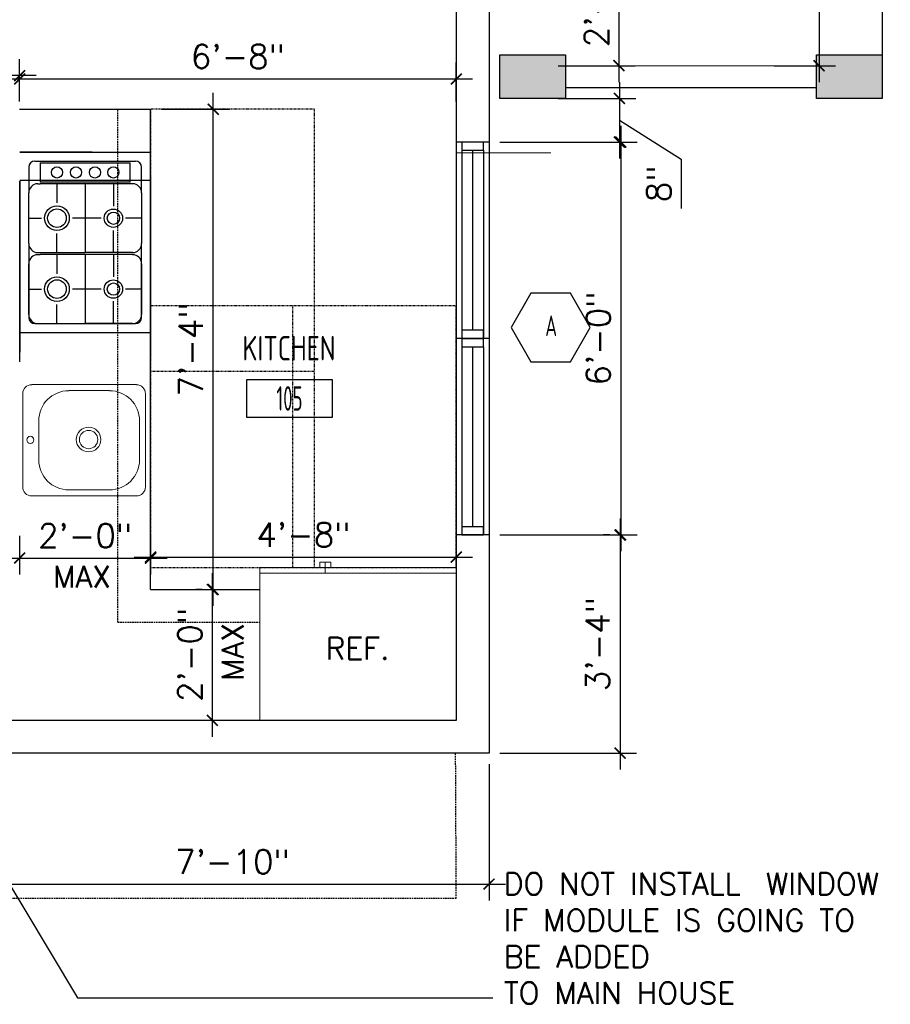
# Model space of a CAD drawing. Header units: inches. Extents: x -3803 to 30266, y -3756 to 4522.
# Tile 17 of 45: x 26894 to 27053, y 2449 to 2630. Entities that reach past the tile are written whole.
import ezdxf
from ezdxf.enums import TextEntityAlignment as Align

# ---------------------------------------------------------------- set-up
doc = ezdxf.new("R2010")
doc.units = ezdxf.units.IN
doc.header["$LTSCALE"] = 0.011
doc.header["$MEASUREMENT"] = 0
doc.header["$PDMODE"] = 1
doc.linetypes.add('DASHED', pattern=[0.75, 0.5, -0.25])
doc.linetypes.add('DASHED2', pattern=[0.375, 0.25, -0.125])
doc.layers.get('0').update_dxf_attribs({"linetype": 'CONTINUOUS'})
doc.layers.get('Defpoints').update_dxf_attribs({"linetype": 'CONTINUOUS'})
for name, color, linetype in [('a-door', 2, 'CONTINUOUS'), ('FHA', 8, 'DASHED2'), ('G-SYMB', 1, 'CONTINUOUS'), ('Hatch-ExisWalls', 123, 'CONTINUOUS'), ('roof', 8, 'DASHED'), ('TEXT', 2, 'CONTINUOUS'), ('Walls', 5, 'CONTINUOUS')]:
    doc.layers.add(name, color=color, linetype=linetype)
doc.layers.add('DIM', color=4, linetype='CONTINUOUS', lineweight=13)
doc.layers.add('I-FURN', color=2, linetype='CONTINUOUS', lineweight=9)
doc.styles.add('MED', font='archstyl.shx', dxfattribs={"width": 0.8, "height": 0.125})
doc.styles.add('ROMANS', font='romans.shx')
doc.styles.add('SMA', font='archstyl.shx', dxfattribs={"width": 0.8, "height": 0.0625})
doc.dimstyles.new('ANGEL', dxfattribs={"dimtxt": 4.375, "dimasz": 2, "dimexe": 3, "dimexo": 2, "dimgap": 1.5, "dimtad": 1, "dimdec": 0, "dimzin": 3, "dimdsep": 46, "dimlunit": 4, "dimtxsty": 'ROMANS', "dimblk": 'ARCHTICK', "dimcen": 0, "dimdle": 3, "dimclrd": 4, "dimclre": 4, "dimclrt": 2, "dimadec": 0, "dimazin": 0, "dimtfac": 1, "dimtdec": 0, "dimtmove": 1, "dimatfit": 3, "dimfxl": 1, "dimfrac": 2, "dimtolj": 1, "dimtzin": 0, "dimarcsym": 0})
doc.dimstyles.new('Copy of STANDARD', dxfattribs={"dimtxt": 8, "dimasz": 3, "dimexe": 3, "dimexo": 3, "dimgap": 3, "dimtad": 1, "dimrnd": 1, "dimzin": 3, "dimdsep": 46, "dimlunit": 4, "dimtxsty": 'Standard', "dimblk": 'ARCHTICK', "dimcen": 3, "dimdle": 3, "dimadec": 0, "dimazin": 0, "dimtfac": 1, "dimtix": 1, "dimtofl": 0, "dimtmove": 1, "dimatfit": 3, "dimfxl": 3, "dimtolj": 1, "dimtzin": 0, "dimlwd": -1, "dimlwe": -1, "dimarcsym": 0})

# ---------------------------------------------------------------- blocks, each defined once
blk = doc.blocks.new('Refrigerator-2 door - 36 in top')
for p, q in [((0, -26.999999), (36, -26.999999)), ((12, -26.999999), (12, -28.999999)), ((11, -27.999999), (11, -28.999999)), ((13, -28.999999), (13, -27.999999)), ((11, -28.999999), (13, -28.999999))]:
    blk.add_line(p, q)
blk.add_lwpolyline([(0, -27.999999), (0, 0), (36, 0), (36, -27.999999)], close=True)
blk = doc.blocks.new('AINC-ROOMID')
at = {"layer": 'G-SYMB'}
blk.add_lwpolyline([(-0.2473, -0.3519), (0.2533, -0.3519), (0.2533, -0.1607), (-0.2473, -0.1607)], close=True, dxfattribs=at)
at = {"layer": 'G-SYMB', "color": 4, "linetype": 'Continuous', "style": 'MED', "oblique": -180, "text_generation_flag": 6}
for tag, p in [('%%UROOM-ID', (0, 0.2093)), ('%%USPAN', (0, 0))]:
    blk.add_attdef(tag, text='', height=0.125, rotation=180, dxfattribs=at).set_placement(p, align=Align.MIDDLE)
at = {"layer": 'G-SYMB', "color": 4, "linetype": 'Continuous', "style": 'MED', "text_generation_flag": 6, "width": 0.75}
blk.add_attdef('R-NUM', text='', height=0.125, rotation=180, dxfattribs=at).set_placement((0.003, -0.2563), align=Align.MIDDLE)
blk = doc.blocks.new('_ArchTick')
at = {"color": 0, "linetype": 'ByBlock', "const_width": 0.15}
blk.add_lwpolyline([(-0.5, -0.5), (0.5, 0.5)], dxfattribs=at)
blk = doc.blocks.new('*D389')
at = {"color": 4, "lineweight": -2, "ltscale": 10, "transparency": 16777216}
for p, q in [((-80, -206.18), (-80, -213.24)), ((-56, -206.18), (-56, -213.24)), ((-83, -210.24), (-53, -210.24))]:
    blk.add_line(p, q, dxfattribs=at)
at = {"layer": 'Defpoints', "color": 0, "ltscale": 10, "transparency": 16777216}
for p in [(-80, -204.18), (-56, -204.18), (-56, -210.24)]:
    blk.add_point(p, dxfattribs=at)
at = {"color": 4, "lineweight": -2, "ltscale": 10, "transparency": 16777216, "xscale": 2, "yscale": 2, "zscale": 2, "rotation": 180}
blk.add_blockref('_ArchTick', (-80, -210.24), dxfattribs=at)
at = {"color": 4, "lineweight": -2, "ltscale": 10, "transparency": 16777216, "xscale": 2, "yscale": 2, "zscale": 2}
blk.add_blockref('_ArchTick', (-56, -210.24), dxfattribs=at)
at = {"color": 2, "ltscale": 10, "transparency": 16777216, "insert": (-68, -206.14), "char_height": 4.375, "attachment_point": 5, "style": 'ROMANS'}
blk.add_mtext('\\A1;2\'-0"', dxfattribs=at)
blk = doc.blocks.new('*D390')
at = {"color": 4, "lineweight": -2, "ltscale": 10, "transparency": 16777216}
for p, q in [((-56, -207.52), (-56, -213.07)), ((0, -207.52), (0, -213.07)), ((-59, -210.07), (3, -210.07))]:
    blk.add_line(p, q, dxfattribs=at)
at = {"layer": 'Defpoints', "color": 0, "ltscale": 10, "transparency": 16777216}
for p in [(-56, -205.52), (0, -205.52), (0, -210.07)]:
    blk.add_point(p, dxfattribs=at)
at = {"color": 4, "lineweight": -2, "ltscale": 10, "transparency": 16777216, "xscale": 2, "yscale": 2, "zscale": 2, "rotation": 180}
blk.add_blockref('_ArchTick', (-56, -210.07), dxfattribs=at)
at = {"color": 4, "lineweight": -2, "ltscale": 10, "transparency": 16777216, "xscale": 2, "yscale": 2, "zscale": 2}
blk.add_blockref('_ArchTick', (0, -210.07), dxfattribs=at)
at = {"color": 2, "ltscale": 10, "transparency": 16777216, "insert": (-28, -205.97), "char_height": 4.375, "attachment_point": 5, "style": 'ROMANS'}
blk.add_mtext('\\A1;4\'-8"', dxfattribs=at)
blk = doc.blocks.new('*D391')
at = {"color": 4, "lineweight": -2, "ltscale": 10, "transparency": 16777216}
for p, q in [((-44.53, -219), (-44.53, -125)), ((-54, -128), (-41.53, -128)), ((-56, -216), (-41.53, -216))]:
    blk.add_line(p, q, dxfattribs=at)
at = {"layer": 'Defpoints', "color": 0, "ltscale": 10, "transparency": 16777216}
for p in [(-56, -128), (-44.53, -128), (-58, -216)]:
    blk.add_point(p, dxfattribs=at)
at = {"color": 4, "lineweight": -2, "ltscale": 10, "transparency": 16777216, "xscale": 2, "yscale": 2, "zscale": 2}
for p, rotation in [((-44.53, -128), 90), ((-44.53, -216), 270)]:
    blk.add_blockref('_ArchTick', p, dxfattribs=dict(at, rotation=rotation))
at = {"color": 2, "ltscale": 10, "transparency": 16777216, "insert": (-48.63, -172), "char_height": 4.375, "attachment_point": 5, "rotation": 90, "style": 'ROMANS'}
blk.add_mtext('\\A1;7\'-4"', dxfattribs=at)
blk = doc.blocks.new('*D392')
at = {"color": 4, "lineweight": -2, "ltscale": 10, "transparency": 16777216}
for p, q in [((-44.7, -213), (-44.7, -243)), ((-46.53, -216), (-47.7, -216)), ((-46.53, -240), (-47.7, -240))]:
    blk.add_line(p, q, dxfattribs=at)
at = {"layer": 'Defpoints', "color": 0, "ltscale": 10, "transparency": 16777216}
for p in [(-44.53, -216), (-44.7, -240), (-44.53, -240)]:
    blk.add_point(p, dxfattribs=at)
at = {"color": 4, "lineweight": -2, "ltscale": 10, "transparency": 16777216, "xscale": 2, "yscale": 2, "zscale": 2}
for p, rotation in [((-44.7, -216), 90), ((-44.7, -240), 270)]:
    blk.add_blockref('_ArchTick', p, dxfattribs=dict(at, rotation=rotation))
at = {"color": 2, "ltscale": 10, "transparency": 16777216, "insert": (-48.81, -228), "char_height": 4.375, "attachment_point": 5, "rotation": 90, "style": 'ROMANS'}
blk.add_mtext('\\A1;2\'-0"', dxfattribs=at)
blk = doc.blocks.new('*D403')
at = {"layer": 'Defpoints', "color": 0, "ltscale": 10, "transparency": 16777216}
for p in [(0, -122.43), (-80, -128.54), (0, -128.54)]:
    blk.add_point(p, dxfattribs=at)
at = {"layer": 'DIM', "color": 4, "lineweight": -2, "ltscale": 10, "transparency": 16777216}
for p, q in [((-80, -126.54), (-80, -119.43)), ((0, -126.54), (0, -119.43)), ((-83, -122.43), (3, -122.43))]:
    blk.add_line(p, q, dxfattribs=at)
at = {"layer": 'DIM', "color": 4, "lineweight": -2, "ltscale": 10, "transparency": 16777216, "xscale": 2, "yscale": 2, "zscale": 2, "rotation": 180}
blk.add_blockref('_ArchTick', (-80, -122.43), dxfattribs=at)
at = {"layer": 'DIM', "color": 4, "lineweight": -2, "ltscale": 10, "transparency": 16777216, "xscale": 2, "yscale": 2, "zscale": 2}
blk.add_blockref('_ArchTick', (0, -122.43), dxfattribs=at)
at = {"layer": 'DIM', "color": 2, "ltscale": 10, "transparency": 16777216, "insert": (-40, -118.32), "char_height": 4.375, "attachment_point": 5, "style": 'ROMANS'}
blk.add_mtext('\\A1;6\'-8"', dxfattribs=at)
blk = doc.blocks.new('*D474')
at = {"layer": 'Defpoints', "color": 0, "ltscale": 10, "transparency": 16777216}
for p in [(-151.93, -121.81), (-151.93, -128), (-80, -128.54)]:
    blk.add_point(p, dxfattribs=at)
at = {"layer": 'DIM', "color": 4, "lineweight": -2, "ltscale": 10, "transparency": 16777216}
for p, q in [((-151.93, -126), (-151.93, -118.81)), ((-80, -126.54), (-80, -118.81)), ((-77, -121.81), (-154.93, -121.81))]:
    blk.add_line(p, q, dxfattribs=at)
at = {"layer": 'DIM', "color": 4, "lineweight": -2, "ltscale": 10, "transparency": 16777216, "xscale": 2, "yscale": 2, "zscale": 2, "rotation": 180}
blk.add_blockref('_ArchTick', (-151.93, -121.81), dxfattribs=at)
at = {"layer": 'DIM', "color": 4, "lineweight": -2, "ltscale": 10, "transparency": 16777216, "xscale": 2, "yscale": 2, "zscale": 2}
blk.add_blockref('_ArchTick', (-80, -121.81), dxfattribs=at)
at = {"layer": 'DIM', "color": 2, "ltscale": 10, "transparency": 16777216, "insert": (-115.97, -117.7), "char_height": 4.375, "attachment_point": 5, "style": 'ROMANS'}
blk.add_mtext('\\A1;6\'-0"', dxfattribs=at)
blk = doc.blocks.new('*D419')
at = {"layer": 'Defpoints', "color": 0, "transparency": 16777216}
for p in [(56.23, 0), (56.23, -120), (66.47, -120)]:
    blk.add_point(p, dxfattribs=at)
at = {"layer": 'Walls', "color": 4, "lineweight": -2, "transparency": 16777216}
for p, q in [((66.47, 3), (66.47, -123)), ((58.23, 0), (69.47, 0)), ((58.23, -120), (69.47, -120))]:
    blk.add_line(p, q, dxfattribs=at)
at = {"layer": 'Walls', "color": 4, "lineweight": -2, "transparency": 16777216, "xscale": 2, "yscale": 2, "zscale": 2}
for p, rotation in [((66.47, 0), 90), ((66.47, -120), 270)]:
    blk.add_blockref('_ArchTick', p, dxfattribs=dict(at, rotation=rotation))
at = {"layer": 'Walls', "color": 2, "transparency": 16777216, "insert": (62.37, -60), "char_height": 4.375, "attachment_point": 5, "rotation": 90, "style": 'ROMANS'}
blk.add_mtext('\\A1;10\'-0"', dxfattribs=at)
blk = doc.blocks.new('AINC-WINID')
at = {"layer": 'G-SYMB', "linetype": 'Continuous'}
blk.add_lwpolyline([(0.2577, 20.2671), (0.1675, 20.4234), (-0.0129, 20.4234), (-0.1031, 20.2671), (-0.0129, 20.1109), (0.1675, 20.1109)], close=True, dxfattribs=at)
at = {"layer": 'G-SYMB', "color": 4, "linetype": 'Continuous', "style": 'SMA', "width": 0.75}
blk.add_attdef('WNUM', text='', height=0.0938, dxfattribs=at).set_placement((0.0793, 20.2753), align=Align.MIDDLE)
blk = doc.blocks.new('*D441')
at = {"layer": 'Defpoints', "color": 0, "ltscale": 10, "transparency": 16777216}
for p in [(16.66, -96), (16.66, -120), (29.79, -120)]:
    blk.add_point(p, dxfattribs=at)
at = {"layer": 'DIM', "color": 4, "lineweight": -2, "ltscale": 10, "transparency": 16777216}
for p, q in [((29.79, -93), (29.79, -123)), ((18.66, -96), (32.79, -96)), ((18.66, -120), (32.79, -120))]:
    blk.add_line(p, q, dxfattribs=at)
at = {"layer": 'DIM', "color": 4, "lineweight": -2, "ltscale": 10, "transparency": 16777216, "xscale": 2, "yscale": 2, "zscale": 2}
for p, rotation in [((29.79, -96), 90), ((29.79, -120), 270)]:
    blk.add_blockref('_ArchTick', p, dxfattribs=dict(at, rotation=rotation))
at = {"layer": 'DIM', "color": 2, "ltscale": 10, "transparency": 16777216, "insert": (25.68, -108), "char_height": 4.375, "attachment_point": 5, "rotation": 90, "style": 'ROMANS'}
blk.add_mtext('\\A1;2\'-0"', dxfattribs=at)
blk = doc.blocks.new('*D442')
at = {"layer": 'Defpoints', "color": 0, "ltscale": 10, "transparency": 16777216}
for p in [(16.66, -126), (6, -134), (29.9, -134)]:
    blk.add_point(p, dxfattribs=at)
at = {"layer": 'DIM', "color": 4, "lineweight": -2, "ltscale": 10, "transparency": 16777216}
for p, q in [((29.9, -123), (29.9, -137)), ((18.66, -126), (32.9, -126)), ((29.9, -130), (41.22, -137.12)), ((8, -134), (32.9, -134)), ((41.22, -137.12), (41.22, -146.17))]:
    blk.add_line(p, q, dxfattribs=at)
at = {"layer": 'DIM', "color": 4, "lineweight": -2, "ltscale": 10, "transparency": 16777216, "xscale": 2, "yscale": 2, "zscale": 2}
for p, rotation in [((29.9, -126), 90), ((29.9, -134), 270)]:
    blk.add_blockref('_ArchTick', p, dxfattribs=dict(at, rotation=rotation))
at = {"layer": 'DIM', "color": 2, "ltscale": 10, "transparency": 16777216, "insert": (37.12, -141.64), "char_height": 4.375, "attachment_point": 5, "rotation": 90, "style": 'ROMANS'}
blk.add_mtext('\\A1;8"', dxfattribs=at)
blk = doc.blocks.new('*D443')
at = {"layer": 'Defpoints', "color": 0, "ltscale": 10, "transparency": 16777216}
for p in [(29.9, -134), (6, -206), (30.13, -206)]:
    blk.add_point(p, dxfattribs=at)
at = {"layer": 'DIM', "color": 4, "lineweight": -2, "ltscale": 10, "transparency": 16777216}
for p, q in [((30.13, -131), (30.13, -209)), ((31.9, -134), (33.13, -134)), ((8, -206), (33.13, -206))]:
    blk.add_line(p, q, dxfattribs=at)
at = {"layer": 'DIM', "color": 4, "lineweight": -2, "ltscale": 10, "transparency": 16777216, "xscale": 2, "yscale": 2, "zscale": 2}
for p, rotation in [((30.13, -134), 90), ((30.13, -206), 270)]:
    blk.add_blockref('_ArchTick', p, dxfattribs=dict(at, rotation=rotation))
at = {"layer": 'DIM', "color": 2, "ltscale": 10, "transparency": 16777216, "insert": (26.02, -170), "char_height": 4.375, "attachment_point": 5, "rotation": 90, "style": 'ROMANS'}
blk.add_mtext('\\A1;6\'-0"', dxfattribs=at)
blk = doc.blocks.new('*D444')
at = {"layer": 'Defpoints', "color": 0, "ltscale": 10, "transparency": 16777216}
for p in [(30.13, -206), (6, -246), (30, -246)]:
    blk.add_point(p, dxfattribs=at)
at = {"layer": 'DIM', "color": 4, "lineweight": -2, "ltscale": 10, "transparency": 16777216}
for p, q in [((30, -203), (30, -249)), ((28.13, -206), (27, -206)), ((8, -246), (33, -246))]:
    blk.add_line(p, q, dxfattribs=at)
at = {"layer": 'DIM', "color": 4, "lineweight": -2, "ltscale": 10, "transparency": 16777216, "xscale": 2, "yscale": 2, "zscale": 2}
for p, rotation in [((30, -206), 90), ((30, -246), 270)]:
    blk.add_blockref('_ArchTick', p, dxfattribs=dict(at, rotation=rotation))
at = {"layer": 'DIM', "color": 2, "ltscale": 10, "transparency": 16777216, "insert": (25.9, -226), "char_height": 4.375, "attachment_point": 5, "rotation": 90, "style": 'ROMANS'}
blk.add_mtext('\\A1;3\'-4"', dxfattribs=at)
blk = doc.blocks.new('*D457')
at = {"layer": 'Defpoints', "color": 0, "ltscale": 10, "transparency": 16777216}
for p in [(-88, -246), (6, -246), (6, -270)]:
    blk.add_point(p, dxfattribs=at)
at = {"layer": 'DIM', "color": 4, "lineweight": -2, "ltscale": 10, "transparency": 16777216}
for p, q in [((-88, -248), (-88, -273)), ((6, -248), (6, -273)), ((-91, -270), (9, -270))]:
    blk.add_line(p, q, dxfattribs=at)
at = {"layer": 'DIM', "color": 4, "lineweight": -2, "ltscale": 10, "transparency": 16777216, "xscale": 2, "yscale": 2, "zscale": 2, "rotation": 180}
blk.add_blockref('_ArchTick', (-88, -270), dxfattribs=at)
at = {"layer": 'DIM', "color": 4, "lineweight": -2, "ltscale": 10, "transparency": 16777216, "xscale": 2, "yscale": 2, "zscale": 2}
blk.add_blockref('_ArchTick', (6, -270), dxfattribs=at)
at = {"layer": 'DIM', "color": 2, "ltscale": 10, "transparency": 16777216, "insert": (-41, -265.9), "char_height": 4.375, "attachment_point": 5, "style": 'ROMANS'}
blk.add_mtext('\\A1;7\'-10"', dxfattribs=at)
blk = doc.blocks.new('typical interior floor plan')
at = {"layer": 'Hatch-ExisWalls'}
h = blk.add_hatch(color=0, dxfattribs=at)
h.dxf.hatch_style = 1
h.paths.add_polyline_path([(8, 6), (20, 6), (20, -2), (8, -2)])
h.paths.add_polyline_path([(66, 6), (78, 6), (78, -2), (66, -2)])
h.paths.add_polyline_path([(8, -118), (20, -118), (20, -126), (8, -126)])
h.paths.add_polyline_path([(66, -118), (78, -118), (78, -126), (66, -126)])
at = {"color": 1}
blk.add_line((78, -2), (78, -118), dxfattribs=at)
at = {"color": 8}
for p, q in [((-80, -128), (-56, -128)), ((-56, -216), (-56, -128)), ((-66.69, -135.85), (-79.98, -135.85)), ((-79.98, -135.85), (-56, -135.85)), ((-78.32, -138.6), (-78.32, -143.29)), ((-77.22, -137.5), (-58.76, -137.5)), ((-76.26, -137.78), (-59.72, -137.78)), ((-76.26, -137.78), (-76.26, -141.36)), ((-59.72, -141.36), (-59.72, -137.78)), ((-57.65, -143.29), (-57.65, -138.6)), ((-56, -140.33), (-56, -173.4)), ((-79.98, -140.99), (-55.98, -140.99)), ((-79.98, -141.19), (-79.98, -172.5)), ((-79.98, -174.26), (-79.98, -141.19)), ((-76.67, -141.64), (-76.26, -141.64)), ((-59.72, -141.36), (-76.26, -141.36)), ((-59.72, -141.64), (-76.26, -141.64)), ((-73.16, -141.64), (-73.16, -145.14)), ((-67.99, -141.64), (-67.99, -154.27)), ((-62.82, -141.64), (-62.82, -145.72)), ((-59.31, -141.64), (-59.72, -141.64)), ((-78.32, -152.61), (-78.32, -143.29)), ((-57.65, -143.29), (-57.65, -152.61)), ((-78.32, -147.95), (-75.97, -147.95)), ((-65.06, -147.95), (-70.34, -147.95)), ((-57.65, -147.95), (-60.59, -147.95)), ((-73.16, -154.27), (-73.16, -150.76)), ((-62.82, -154.27), (-62.82, -150.19)), ((-78.32, -152.61), (-78.32, -166.16)), ((-57.65, -166.16), (-57.65, -152.61)), ((-76.67, -154.27), (-67.99, -154.27)), ((-76.67, -154.63), (-76.26, -154.63)), ((-59.72, -154.63), (-76.26, -154.63)), ((-73.16, -154.63), (-73.16, -158.14)), ((-59.31, -154.27), (-67.99, -154.27)), ((-67.99, -154.63), (-67.99, -167.27)), ((-62.82, -154.63), (-62.82, -158.71)), ((-59.31, -154.63), (-59.72, -154.63)), ((-78.32, -165.61), (-78.32, -156.29)), ((-57.65, -156.29), (-57.65, -165.61)), ((-78.32, -160.95), (-75.97, -160.95)), ((-65.06, -160.95), (-70.34, -160.95)), ((-57.65, -160.95), (-60.59, -160.95)), ((-73.16, -167.27), (-73.16, -163.76)), ((-62.82, -167.27), (-62.82, -163.19)), ((-77.22, -167.27), (-58.76, -167.27)), ((-76.67, -167.27), (-67.99, -167.27)), ((-59.31, -167.27), (-67.99, -167.27)), ((-79.98, -168.92), (-56, -168.92)), ((-56, -216), (-36, -216))]:
    blk.add_line(p, q, dxfattribs=at)
for centre, radius in [((-73.16, -139.57), 1.02), ((-69.68, -139.57), 1.02), ((-66.21, -139.57), 1.02), ((-62.82, -139.57), 1.02), ((-73.16, -147.95), 2.26), ((-73.16, -147.95), 1.71), ((-62.82, -147.95), 1.68), ((-62.82, -147.95), 1.13), ((-73.16, -160.95), 2.26), ((-73.16, -160.95), 1.71), ((-62.82, -160.95), 1.68), ((-62.82, -160.95), 1.13)]:
    blk.add_circle(centre, radius, dxfattribs=at)
for centre, radius, start, end in [((-77.22, -138.6), 1.1, 90, 180), ((-58.76, -138.6), 1.1, 0, 90), ((-76.67, -143.29), 1.65, 90, 180), ((-59.31, -143.29), 1.65, 0, 90), ((-76.67, -152.61), 1.65, 180, 270), ((-59.31, -152.61), 1.65, 270, 0), ((-76.67, -156.29), 1.65, 90, 180), ((-59.31, -156.29), 1.65, 0, 90), ((-76.67, -165.61), 1.65, 180, 270), ((-59.31, -165.61), 1.65, 270, 0), ((-77.22, -166.16), 1.1, 180, 270), ((-58.76, -166.16), 1.1, 270, 0)]:
    blk.add_arc(centre, radius, start, end, dxfattribs=at)
at = {"layer": 'a-door'}
for p, q in [((0, -134), (0, -170)), ((6, -134), (6, -170)), ((1, -135.5), (1, -170)), ((3, -135.5), (3, -168.5)), ((5, -135.5), (5, -170)), ((0, -170), (0, -206)), ((6, -170), (6, -206)), ((1, -171.5), (1, -206)), ((3, -171.5), (3, -204.5)), ((5, -171.5), (5, -206))]:
    blk.add_line(p, q, dxfattribs=at)
for points in [[(1, -134), (1, -135.5), (5, -135.5), (5, -134)], [(1, -168.5), (1, -170), (5, -170), (5, -168.5)], [(1, -170), (1, -171.5), (5, -171.5), (5, -170)], [(1, -204.5), (1, -206), (5, -206), (5, -204.5)]]:
    blk.add_lwpolyline(points, close=True, dxfattribs=at)
at = {"layer": 'DIM', "ltscale": 10}
for p, q in [((20, -120), (66, -120)), ((0, -136), (17.35, -136))]:
    blk.add_line(p, q, dxfattribs=at)
at = {"layer": 'FHA', "ltscale": 25}
for points in [[(-26, -176), (-26, -128), (-56, -128), (-56, -176)], [(-26, -212), (-26, -164), (-56, -164), (-56, -212)], [(0, -212), (0, -164), (-30, -164), (-30, -212)]]:
    blk.add_lwpolyline(points, close=True, dxfattribs=at)
at = {"layer": 'I-FURN', "color": 8}
for p, q in [((-77.79, -178.46), (-58.59, -178.46)), ((-79.44, -180.12), (-79.44, -197.21)), ((-70.99, -179.56), (-63.55, -179.56)), ((-56.94, -180.12), (-56.94, -197.2)), ((-76.51, -192.24), (-76.51, -185.08)), ((-58.04, -185.08), (-58.04, -192.24)), ((-63.55, -197.75), (-70.99, -197.75)), ((-77.79, -198.86), (-58.59, -198.86))]:
    blk.add_line(p, q, dxfattribs=at)
for centre, radius in [((-67.37, -188.52), 2.26), ((-67.37, -188.52), 1.68), ((-78.04, -188.58), 0.654)]:
    blk.add_circle(centre, radius, dxfattribs=at)
for centre, radius, start, end in [((-77.79, -180.12), 1.65, 90, 180), ((-58.59, -180.12), 1.65, 0, 90), ((-70.99, -185.08), 5.51, 90, 180), ((-63.55, -185.08), 5.51, 0, 90), ((-70.99, -192.24), 5.51, 180, 270), ((-63.55, -192.24), 5.51, 270, 0), ((-77.79, -197.2), 1.65, 180, 270), ((-58.59, -197.2), 1.65, 270, 0)]:
    blk.add_arc(centre, radius, start, end, dxfattribs=at)
at = {"layer": 'roof', "ltscale": 53}
for q in [(-62, -128), (-36, -222)]:
    blk.add_line((-62, -222), q, dxfattribs=at)
at = {"layer": 'Walls'}
for p, q in [((0, -96), (0, -134)), ((6, -96), (6, -134)), ((78, -118), (78, -124)), ((20, -124), (66, -124)), ((6, -134), (0, -134)), ((6, -170), (0, -170)), ((6, -170), (0, -170)), ((6, -206), (0, -206)), ((0, -206), (0, -240)), ((6, -206), (6, -246)), ((0, -240), (-288, -240)), ((6, -246), (-294, -246))]:
    blk.add_line(p, q, dxfattribs=at)
for points in [[(8, -118), (20, -118), (20, -126), (8, -126)], [(66, -118), (78, -118), (78, -126), (66, -126)]]:
    blk.add_lwpolyline(points, close=True, dxfattribs=at)
at = {"xscale": 40.22379667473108, "yscale": 40.22379667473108, "zscale": 40.22379667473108}
blk.add_blockref('AINC-WINID', (14.19, -983.22), dxfattribs=at).add_auto_attribs({'WNUM': 'A'})
ref = blk.add_blockref('AINC-ROOMID', (-30.66, -171.78), dxfattribs=dict(xscale=31.40809428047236, yscale=35.94597718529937, zscale=31.40809428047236))
ref.add_attrib('%%USPAN', 'KITCHEN', dxfattribs={"layer": 'G-SYMB', "color": 4, "linetype": 'Continuous', "height": 4.493, "rotation": 180, "style": 'MED', "text_generation_flag": 6, "width": 0.873758}).set_placement((-30.66, -171.78), align=Align.MIDDLE)
ref.add_attrib('R-NUM', '105', dxfattribs={"layer": 'G-SYMB', "color": 4, "linetype": 'Continuous', "height": 4.493, "rotation": 180, "style": 'MED', "text_generation_flag": 6, "width": 0.655319}).set_placement((-30.57, -180.99), align=Align.MIDDLE)
at = {"layer": 'I-FURN', "color": 8, "xscale": -1, "rotation": 180}
blk.add_blockref('Refrigerator-2 door - 36 in top', (-36, -240), dxfattribs=at)
at = {"layer": 'TEXT', "color": 2, "char_height": 4.0007, "attachment_point": 1}
for s, insert, width in [('{\\Fromans|c0;MAX}', (-73.89, -211.66), 137.2543), ('{\\Fromans|c0;REF.}', (-23.91, -224.81), 137.2543), ('\\pxql;{\\Fromans|c0;DO NOT INSTALL ^IWINDOW IF MODULE IS GOING TO BE ADDED \\PTO MAIN HOUSE}', (8.72, -267.95), 76.214)]:
    blk.add_mtext(s, dxfattribs=dict(at, insert=insert, width=width))
at = {"layer": 'TEXT', "color": 2, "insert": (-42.97, -232.77), "char_height": 4.0007, "width": 137.2543, "attachment_point": 1, "rotation": 90}
blk.add_mtext('{\\Fromans|c0;MAX}', dxfattribs=at)
at = {"ltscale": 10}
for base, p1, p2, picture, middle in [((-44.53, -128), (-58, -216), (-56, -128), '*D391', (-48.63, -172)), ((-44.7, -240), (-44.53, -216), (-44.53, -240), '*D392', (-48.81, -228))]:
    dim = blk.add_linear_dim(base=base, p1=p1, p2=p2, angle=90, dimstyle='ANGEL', dxfattribs=at)
    dim.commit()
    dim.dimension.update_dxf_attribs({"geometry": picture, "text_midpoint": middle})
for base, p1, p2, picture, middle in [((-56, -210.24), (-80, -204.18), (-56, -204.18), '*D389', (-68, -206.14)), ((0, -210.07), (-56, -205.52), (0, -205.52), '*D390', (-28, -205.97))]:
    dim = blk.add_linear_dim(base=base, p1=p1, p2=p2, dimstyle='ANGEL', dxfattribs=at)
    dim.commit()
    dim.dimension.update_dxf_attribs({"geometry": picture, "text_midpoint": middle})
at = {"layer": 'DIM', "ltscale": 10}
for base, p1, p2, picture, middle in [((29.79, -120), (16.66, -96), (16.66, -120), '*D441', (25.68, -108)), ((30.13, -206), (29.9, -134), (6, -206), '*D443', (26.02, -170)), ((30, -246), (30.13, -206), (6, -246), '*D444', (25.9, -226))]:
    dim = blk.add_linear_dim(base=base, p1=p1, p2=p2, angle=90, dimstyle='ANGEL', dxfattribs=at)
    dim.commit()
    dim.dimension.update_dxf_attribs({"geometry": picture, "text_midpoint": middle})
for base, p1, p2, picture, middle in [((-151.93, -121.81), (-80, -128.54), (-151.93, -128), '*D474', (-115.97, -117.7)), ((0, -122.43), (-80, -128.54), (0, -128.54), '*D403', (-40, -118.32)), ((6, -270), (-88, -246), (6, -246), '*D457', (-41, -265.9))]:
    dim = blk.add_linear_dim(base=base, p1=p1, p2=p2, dimstyle='ANGEL', dxfattribs=at)
    dim.commit()
    dim.dimension.update_dxf_attribs({"geometry": picture, "text_midpoint": middle})
dim = blk.add_linear_dim(base=(29.9, -134), p1=(16.66, -126), p2=(6, -134), angle=90, dimstyle='ANGEL', dxfattribs=at)
dim.commit()
dim.dimension.update_dxf_attribs({"geometry": '*D442', "text_midpoint": (41.22, -138.62), "dimtype": 128})
at = {"layer": 'Walls'}
dim = blk.add_linear_dim(base=(66.47, -120), p1=(56.23, 0), p2=(56.23, -120), angle=90, dimstyle='ANGEL', dxfattribs=at)
dim.commit()
dim.dimension.update_dxf_attribs({"geometry": '*D419', "text_midpoint": (62.37, -60)})
at = {"layer": 'TEXT', "color": 9, "ltscale": 10, "annotation_type": 0, "has_hookline": 1, "hookline_direction": 0, "text_width": 68.2}
blk.add_leader([(-96.28, -246), (-69.42, -290.87), (6.67, -290.87)], dimstyle='Copy of STANDARD', override={"dimasz": 6, "dimtad": 0}, dxfattribs=at)

msp = doc.modelspace()

# ---------------------------------------------------------------- linework, layer by layer
at = {"layer": 'roof', "ltscale": 53}
for q in [(26973.7434074, 2495.3570161), (26685.8675703, 2468.7451449)]:
    msp.add_line((26973.8675703, 2468.7451449), q, dxfattribs=at)

# ---------------------------------------------------------------- block references
msp.add_blockref('typical interior floor plan', (26973.8675674, 2741.3570161))

doc.saveas('drawing.dxf')
